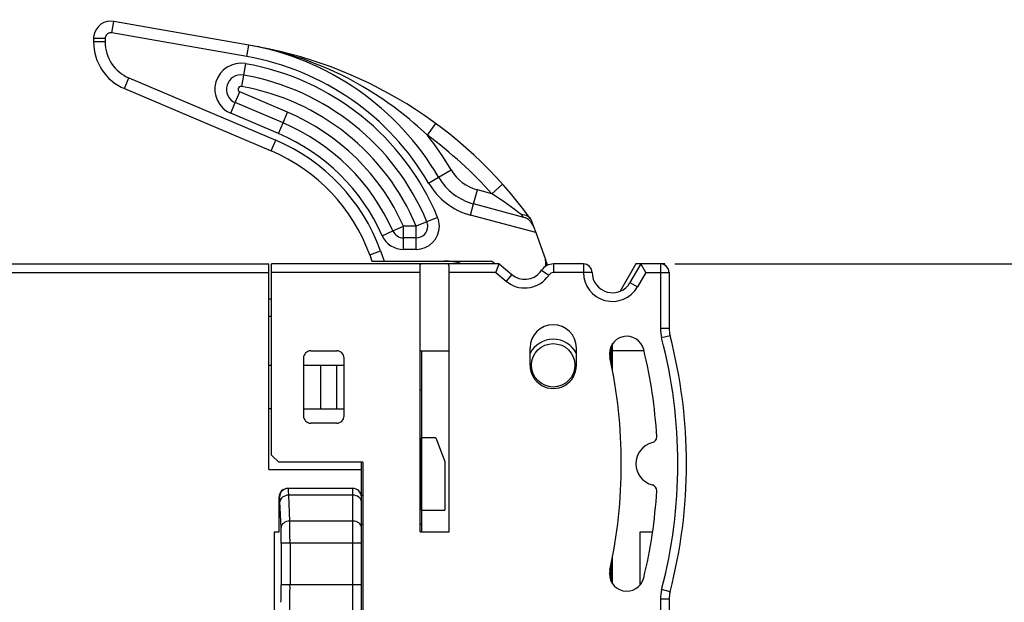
# Model space of a CAD drawing. Extents: x 0 to 183, y 0 to 176.
# Tile 31 of 32: x 115 to 149, y 128 to 148. Entities that reach past the tile are written whole.
import ezdxf

# ---------------------------------------------------------------- set-up
doc = ezdxf.new("R2010")
doc.units = 0
doc.header["$LTSCALE"] = 11.495753
doc.header["$MEASUREMENT"] = 0
doc.layers.get('0').update_dxf_attribs({"linetype": 'CONTINUOUS'})
doc.styles.add('TEXTSTYLE_2', font='txt', dxfattribs={"width": 0.7})
doc.dimstyles.new('DIMSTYLE_1', dxfattribs={"dimtxt": 3.2, "dimasz": 1.9, "dimexe": 1, "dimexo": 0.5, "dimgap": 0.8, "dimtad": 1, "dimdec": 3, "dimtxsty": 'TEXTSTYLE_2', "dimblk": 'OPEN', "dimblk1": 'OPEN', "dimblk2": 'OPEN', "dimcen": 0.09, "dimazin": 3, "dimtp": 0.001969, "dimtm": 0.001969, "dimtfac": 1, "dimtdec": 3, "dimtofl": 0, "dimtmove": 0, "dimatfit": 3, "dimtolj": 1})

# ---------------------------------------------------------------- blocks, each defined once
blk = doc.blocks.new('_OPEN')
at = {"color": 0, "linetype": 'BYBLOCK'}
for p, q in [((0, 0), (-1, 0.263)), ((-1, -0.263), (0, 0)), ((-1, 0), (0, 0))]:
    blk.add_line(p, q, dxfattribs=at)
blk = doc.blocks.new('*D3')
at = {"color": 2, "linetype": 'CONTINUOUS'}
for p, q in [((137.725, 139.851), (181.3, 139.851)), ((181.3, 139.851), (183.1, 139.851)), ((182.1, 139.851), (182.1, 80.101)), ((182.1, 20.351), (182.1, 80.101)), ((137.725, 20.351), (181.3, 20.351)), ((181.3, 20.351), (183.1, 20.351))]:
    blk.add_line(p, q, dxfattribs=at)
at = {"color": 2, "linetype": 'CONTINUOUS', "xscale": 1.9, "yscale": 1.9, "zscale": 1.9}
for p, rotation in [((182.1, 139.851), 90), ((182.1, 20.351), 270)]:
    blk.add_blockref('_OPEN', p, dxfattribs=dict(at, rotation=rotation))
at = {"color": 2, "linetype": 'CONTINUOUS', "insert": (178.1, 79.868), "char_height": 3.2, "width": 6.72, "attachment_point": 2, "rotation": 90, "style": 'TEXTSTYLE_2'}
blk.add_mtext('120', dxfattribs=at)

msp = doc.modelspace()

# ---------------------------------------------------------------- linework, layer by layer
at = {"color": 7, "linetype": 'CONTINUOUS'}
for p, q in [((118.2852, 147.8325), (118.3544, 148.2263)), ((123.0143, 147.4046), (118.3544, 148.2263)), ((117.6502, 147.6354), (117.6502, 147.5138)), ((118.0502, 147.6354), (117.6502, 147.6354)), ((118.0502, 147.6354), (118.0502, 147.5138)), ((122.9446, 147.0109), (118.2852, 147.8325)), ((118.0502, 147.5138), (117.6502, 147.5138)), ((122.9446, 147.0109), (123.0143, 147.4046)), ((123.1848, 147.374), (123.0143, 147.4046)), ((123.3546, 147.3416), (123.1848, 147.374)), ((123.5245, 147.3061), (123.3546, 147.3416)), ((123.6943, 147.2682), (123.5245, 147.3061)), ((123.9213, 147.2131), (123.6943, 147.2682)), ((124.1473, 147.1535), (123.9213, 147.2131)), ((124.3723, 147.0891), (124.1473, 147.1535)), ((124.64, 147.006), (124.3723, 147.0891)), ((124.9059, 146.9164), (124.64, 147.006)), ((125.1695, 146.8207), (124.9059, 146.9164)), ((122.8947, 146.7659), (122.8251, 146.3718)), ((122.9013, 146.7645), (122.832, 146.3708)), ((122.8947, 146.7659), (122.9013, 146.7645)), ((125.431, 146.7184), (125.1695, 146.8207)), ((125.6897, 146.6102), (125.431, 146.7184)), ((125.9457, 146.4955), (125.6897, 146.6102)), ((118.7165, 145.9029), (118.8729, 146.2709)), ((118.8729, 146.2709), (123.9413, 144.1194)), ((122.8251, 146.3718), (122.7558, 145.978)), ((122.832, 146.3708), (122.7624, 145.9766)), ((122.8251, 146.3718), (122.832, 146.3708)), ((126.1992, 146.3745), (125.9457, 146.4955)), ((126.4497, 146.2478), (126.1992, 146.3745)), ((126.697, 146.1151), (126.4497, 146.2478)), ((118.7165, 145.9029), (123.7852, 143.7515)), ((122.7558, 145.978), (122.7624, 145.9766)), ((126.9413, 145.9766), (126.697, 146.1151)), ((127.1642, 145.843), (126.9413, 145.9766)), ((122.5429, 145.4192), (122.6994, 145.7875)), ((124.3516, 145.0861), (122.6994, 145.7875)), ((127.3844, 145.7048), (127.1642, 145.843)), ((127.6014, 145.5615), (127.3844, 145.7048)), ((127.8153, 145.4137), (127.6014, 145.5615)), ((122.3869, 145.0509), (122.5429, 145.4192)), ((124.1952, 144.7178), (122.5429, 145.4192)), ((128.0258, 145.2614), (127.8153, 145.4137)), ((128.2329, 145.1047), (128.0258, 145.2614)), ((120.7849, 145.0247), (120.7653, 145.0334)), ((124.0391, 144.3495), (122.3869, 145.0509)), ((124.1952, 144.7178), (124.3516, 145.0861)), ((128.3958, 144.9759), (128.2329, 145.1047)), ((128.5567, 144.8446), (128.3958, 144.9759)), ((128.7155, 144.7102), (128.5567, 144.8446)), ((124.0391, 144.3495), (124.1952, 144.7178)), ((128.8326, 144.6083), (128.7155, 144.7102)), ((128.9484, 144.5045), (128.8326, 144.6083)), ((129.0631, 144.3988), (128.9484, 144.5045)), ((129.1765, 144.292), (129.4721, 144.6951)), ((129.1765, 144.292), (129.0631, 144.3988)), ((123.7852, 143.7515), (123.9413, 144.1194)), ((129.2206, 142.6421), (129.5658, 142.844)), ((129.5658, 142.844), (129.9974, 143.0962)), ((131.7772, 142.6035), (131.4047, 142.2704)), ((130.7747, 141.9214), (130.9042, 142.4044)), ((131.4047, 142.2704), (130.9042, 142.4044)), ((130.6713, 141.5352), (130.7747, 141.9214)), ((132.5031, 141.4584), (130.7747, 141.9214)), ((129.5313, 141.4587), (129.1624, 141.3047)), ((132.9213, 140.9323), (130.6713, 141.5352)), ((132.418, 141.5617), (132.4759, 141.5586)), ((132.418, 141.5617), (132.5027, 141.4587)), ((132.4759, 141.5586), (132.532, 141.549)), ((132.532, 141.549), (132.5802, 141.5342)), ((132.5802, 141.5342), (132.625, 141.5142)), ((132.625, 141.5142), (132.6653, 141.4887)), ((132.6653, 141.4887), (132.7008, 141.4584)), ((132.7008, 141.4584), (132.7308, 141.4236)), ((127.9862, 140.9881), (128.3521, 141.1504)), ((128.3521, 140.3504), (128.3521, 141.1504)), ((128.793, 141.1504), (128.3521, 141.1504)), ((129.1624, 141.3047), (128.793, 141.1504)), ((128.793, 140.3504), (128.793, 141.1504)), ((132.7539, 141.3916), (132.7308, 141.4236)), ((132.7542, 141.3912), (132.8431, 141.1473)), ((132.8434, 141.1466), (132.9213, 140.9323)), ((127.6207, 140.8259), (127.9862, 140.9881)), ((132.9213, 140.9323), (133.2606, 140.0004)), ((128.793, 140.7504), (128.3521, 140.7504)), ((127.1856, 140.1678), (127.5618, 140.3046)), ((127.1856, 140.1678), (127.2648, 139.9505)), ((127.5618, 140.3046), (127.6906, 139.9505)), ((128.793, 140.3504), (128.3521, 140.3504)), ((83.3006, 139.8506), (123.6998, 139.8506)), ((123.6998, 132.7506), (123.6998, 139.8506)), ((123.7997, 133.2504), (123.7997, 139.8506)), ((131.6556, 139.8506), (123.7997, 139.8506)), ((127.2651, 139.9505), (131.3889, 139.9505)), ((128.9246, 139.7741), (128.9267, 139.8082)), ((128.9246, 130.6005), (128.9246, 139.7741)), ((128.9267, 139.8082), (128.9298, 139.822)), ((128.9298, 139.822), (128.9336, 139.8313)), ((128.9336, 139.8313), (128.9384, 139.8388)), ((128.9384, 139.8388), (128.9505, 139.8478)), ((128.9505, 139.8478), (128.9663, 139.8506)), ((129.8989, 139.8478), (129.8831, 139.8506)), ((129.911, 139.8388), (129.8989, 139.8478)), ((129.9158, 139.8313), (129.911, 139.8388)), ((129.9196, 139.822), (129.9158, 139.8313)), ((129.9227, 139.8082), (129.9196, 139.822)), ((129.9247, 139.7741), (129.9227, 139.8082)), ((129.9247, 130.6005), (129.9247, 139.7741)), ((131.5081, 139.8506), (131.3889, 139.9505)), ((131.5464, 139.5505), (131.6552, 139.8502)), ((131.6556, 139.8506), (132.0914, 139.4847)), ((133.2703, 139.8871), (133.2606, 140.0004)), ((133.3309, 139.8065), (133.2606, 140.0004)), ((133.5362, 139.8506), (133.5362, 139.5505)), ((134.5663, 139.8506), (133.5362, 139.8506)), ((134.5663, 139.8506), (134.5663, 139.5505)), ((136.3747, 139.8506), (135.83, 138.9069)), ((136.5452, 139.8506), (136.1728, 139.2053)), ((137.3748, 139.8506), (136.3747, 139.8506)), ((136.7185, 139.5505), (136.5452, 139.8502)), ((137.2246, 139.8506), (137.2246, 137.624)), ((137.3748, 139.8103), (137.3748, 139.8506)), ((67.1176, 139.5505), (123.6998, 139.5505)), ((128.9246, 139.5505), (123.7997, 139.5505)), ((131.5464, 139.5505), (129.9247, 139.5505)), ((131.5464, 139.5505), (131.8985, 139.2549)), ((132.0914, 139.4847), (131.8985, 139.2549)), ((133.1218, 139.6301), (133.3705, 139.4623)), ((134.5663, 139.5505), (133.5362, 139.5505)), ((134.8664, 139.5519), (134.5663, 139.5505)), ((136.7185, 139.5505), (136.4325, 139.0554)), ((136.7185, 139.5505), (137.5246, 139.5505)), ((137.5246, 139.5505), (137.5246, 137.624)), ((136.1728, 139.2053), (136.4325, 139.0554)), ((123.6998, 138.6507), (123.7997, 138.6507)), ((123.6998, 138.0505), (123.7997, 138.0505)), ((137.5246, 137.624), (137.2246, 137.624)), ((137.557, 137.3711), (137.2669, 137.2954)), ((135.5747, 136.1474), (135.5747, 137.0979)), ((125.1499, 136.8506), (126.0497, 136.8506)), ((128.9246, 136.8506), (129.9247, 136.8506)), ((128.9746, 136.8506), (128.9746, 130.6005)), ((132.7246, 136.3507), (132.7246, 136.9505)), ((134.3248, 136.3507), (134.3248, 136.9505)), ((135.5248, 136.401), (135.5248, 137.0135)), ((136.6571, 136.8506), (135.5747, 136.8506)), ((123.6998, 136.3507), (123.7997, 136.3507)), ((124.8997, 136.6005), (124.8997, 134.6006)), ((124.8997, 136.3507), (126.2998, 136.3507)), ((125.4999, 134.8507), (125.4999, 136.3507)), ((126.0397, 136.3507), (126.0397, 134.8507)), ((126.2998, 134.6006), (126.2998, 136.6005)), ((135.5747, 136.6583), (135.5248, 136.6377)), ((128.9246, 135.5005), (128.9746, 135.5005)), ((123.7997, 134.8507), (123.6998, 134.8507)), ((124.8997, 134.8507), (126.2998, 134.8507)), ((126.0497, 134.3505), (125.1499, 134.3505)), ((128.9798, 131.3505), (128.9798, 133.8506)), ((129.4748, 133.8506), (128.9798, 133.8506)), ((129.4748, 133.8506), (129.7749, 133.0262)), ((123.7997, 133.2504), (124.0498, 133.0007)), ((126.9499, 133.0007), (124.0498, 133.0007)), ((126.8996, 123.0757), (126.8996, 133.0007)), ((126.9499, 133.0007), (126.9499, 123.0757)), ((129.7749, 133.0262), (129.7749, 131.3505)), ((123.6998, 132.7506), (126.8996, 132.7506)), ((126.5999, 132.1005), (124.3571, 132.1005)), ((126.5999, 126.7006), (126.5999, 132.1005)), ((124.0567, 130.6005), (124.0567, 131.8004)), ((124.0726, 131.8004), (124.0567, 131.8004)), ((124.1253, 130.7442), (124.0881, 131.6368)), ((124.425, 130.9739), (124.3881, 131.8666)), ((126.5999, 131.8666), (124.3881, 131.8666)), ((126.9499, 131.8507), (126.8955, 131.8507)), ((128.9746, 131.8507), (128.9246, 131.8507)), ((128.9798, 131.3505), (129.7749, 131.3505)), ((126.5999, 130.9739), (124.425, 130.9739)), ((123.8996, 127.0007), (123.8996, 130.6005)), ((123.8996, 130.6005), (124.0567, 130.6005)), ((126.9499, 130.8506), (126.8996, 130.8506)), ((128.9746, 130.8506), (128.9246, 130.8506)), ((128.9246, 130.6005), (129.9247, 130.6005)), ((136.5249, 130.6005), (136.9566, 130.6005)), ((136.5249, 128.7663), (136.5249, 130.6005)), ((124.1339, 130.2077), (124.1339, 128.7667)), ((126.8996, 130.2077), (124.1339, 130.2077)), ((124.434, 130.2077), (124.434, 128.7667)), ((135.5747, 128.8032), (135.5747, 129.7537)), ((135.4748, 129.2638), (135.4748, 129.0375)), ((135.5248, 128.8876), (135.5248, 129.5001)), ((135.5747, 129.2507), (135.5248, 129.2507)), ((126.8996, 128.7667), (124.1339, 128.7667)), ((137.557, 128.53), (137.2669, 128.6058)), ((137.5246, 128.2771), (137.2246, 128.2771)), ((137.2246, 128.2771), (137.2246, 99.3674)), ((137.5246, 128.2771), (137.5246, 99.3674))]:
    msp.add_line(p, q, dxfattribs=at)
for centre, radius, start, end in [((119.4001, 147.5137), 1.7499, 179.99666, 247.00449), ((119.4005, 147.5138), 1.3503, 179.99795, 247.00007), ((120.6003, 132.5999), 15.0002, 36.03189, 80.7391), ((121.3653, 138.0498), 9.4991, 30.31193, 80.00352), ((121.3646, 138.0488), 9.1003, 30.31459, 80.00112), ((122.7386, 145.8795), 0.9001, 80.01401, 246.99709), ((121.3646, 138.049), 8.85, 22.66123, 80.00064), ((122.7383, 145.8794), 0.5, 80.00529, 246.99669), ((121.3647, 138.0491), 8.45, 22.66111, 80), ((121.3651, 138.0498), 8.0491, 22.65703, 80.00316), ((121.365, 138.0494), 7.6442, 23.93258, 67.00205), ((121.3648, 138.0493), 7.2443, 23.93312, 67.00108), ((121.3649, 138.0493), 6.8443, 23.93357, 67.00006), ((120.6175, 132.6191), 14.4745, 41.81886, 53.74991), ((121.3556, 138.0429), 10.0109, 30.31703, 38.6261), ((121.3654, 138.0493), 6.5941, 20.00051, 67.00552), ((121.3643, 138.0494), 6.1948, 19.99764, 66.99543), ((131.2932, 143.8542), 2.0011, 210.31854, 254.98118), ((131.2922, 143.8532), 1.4998, 210.31283, 255.00664), ((131.2916, 143.8523), 2.3987, 210.29956, 255.01293), ((121.3864, 126.8603), 18.3801, 53.11652, 56.97097), ((132.3733, 140.9751), 0.5004, 20.04589, 74.97787), ((128.352, 141.1506), 0.8001, 203.94199, 270.00562), ((128.3522, 141.1511), 0.4007, 203.9986, 269.97814), ((129.7496, 137.9473), 2.0032, 71.82825, 89.99726), ((133.5365, 139.3504), 0.5002, 90.02756, 145.99888), ((134.5666, 139.5508), 0.2998, 0.2083, 90.05504), ((137.2245, 139.5505), 0.3001, 0.00202, 89.99798), ((133.5363, 139.3506), 0.1999, 90.0186, 146.03009), ((135.5665, 139.5557), 1.0002, 180.29826, 329.98815), ((135.5666, 139.5559), 0.7002, 180.3239, 329.95834), ((133.5247, 136.9503), 0.8001, 0.01137, 179.98863), ((138.5318, 137.6255), 1.3072, 180.06442, 194.62746), ((138.5354, 137.6249), 1.0108, 180.05325, 194.54295), ((120.6287, 132.9506), 17.496, 345.36492, 14.63508), ((133.5247, 136.3505), 0.9001, 27.25731, 152.74269), ((136.0639, 136.7507), 0.5999, 13.81788, 192.34145), ((120.6261, 132.9506), 17.1986, 345.36713, 14.63287), ((125.1498, 136.6005), 0.2501, 89.99743, 180.00257), ((126.0497, 136.6005), 0.2501, 359.99053, 90.00139), ((120.6528, 132.955), 16.4716, 3.23568, 13.83577), ((133.5247, 136.3505), 0.8001, 179.98837, 0.01163), ((118.6912, 132.9507), 17.1836, 347.66194, 12.33806), ((125.1498, 134.6006), 0.2501, 179.99688, 270.00312), ((126.0497, 134.6005), 0.2501, 269.99807, 0.01001), ((137.1248, 132.9506), 0.75, 103.77775, 256.22225), ((136.8987, 133.873), 0.1997, 283.75637, 3.34496), ((124.3571, 131.8001), 0.3004, 89.99657, 179.93713), ((124.3724, 131.8007), 0.2998, 90.01637, 180.05206), ((126.5996, 131.8005), 0.3, 359.98744, 89.94412), ((120.6528, 132.9461), 16.4716, 346.16423, 356.76432), ((136.8987, 132.0281), 0.1997, 356.65504, 76.24363), ((95.9606, 130.2843), 28.4732, 359.84591, 1.38785), ((110.1841, 130.2613), 13.9499, 359.7798, 1.98347), ((136.0639, 129.1505), 0.5999, 167.63857, 346.17256), ((111.675, 128.7023), 12.459, 357.53531, 0.296), ((98.0082, 128.677), 26.4256, 358.33487, 0.19434), ((138.5318, 128.2757), 1.3072, 165.37242, 179.9357), ((138.5354, 128.2762), 1.0107, 165.45689, 179.94691)]:
    msp.add_arc(centre, radius, start, end, dxfattribs=at)
for points, knots in [([(118.3544, 148.2263), (118.0282, 148.2838), (117.717, 148.0661), (117.6595, 147.7398), (117.6533, 147.7054), (117.6502, 147.6706), (117.6502, 147.6354)], [0, 0, 0, 0, 1, 1, 1, 2, 2, 2, 2]), ([(118.2852, 147.8325), (118.1763, 147.8518), (118.0726, 147.7791), (118.0533, 147.6702), (118.0512, 147.6589), (118.0502, 147.6472), (118.0502, 147.6354)], [0, 0, 0, 0, 1, 1, 1, 2, 2, 2, 2]), ([(122.7558, 145.978), (122.7014, 145.9877), (122.6494, 145.9511), (122.6397, 145.8967), (122.6318, 145.8509), (122.6566, 145.8058), (122.6994, 145.7875)], [0, 0, 0, 0, 1, 1, 1, 2, 2, 2, 2]), ([(128.793, 140.3504), (129.2351, 140.3504), (129.593, 140.7088), (129.593, 141.1504), (129.593, 141.2565), (129.5723, 141.3613), (129.5313, 141.4587)], [0, 0, 0, 0, 1, 1, 1, 2, 2, 2, 2]), ([(128.793, 140.7504), (129.0142, 140.7504), (129.193, 140.9296), (129.193, 141.1504), (129.193, 141.2035), (129.1827, 141.2558), (129.1624, 141.3047)], [0, 0, 0, 0, 1, 1, 1, 2, 2, 2, 2]), ([(131.8985, 139.2549), (132.3215, 138.9001), (132.9523, 138.9552), (133.3071, 139.3783), (133.3299, 139.4051), (133.3509, 139.4334), (133.3705, 139.4623)], [0, 0, 0, 0, 1, 1, 1, 2, 2, 2, 2]), ([(132.0914, 139.4847), (132.3873, 139.2363), (132.829, 139.2749), (133.0774, 139.5712), (133.0932, 139.5901), (133.108, 139.6094), (133.1218, 139.6301)], [0, 0, 0, 0, 1, 1, 1, 2, 2, 2, 2]), ([(134.2749, 136.3507), (134.2749, 136.7648), (133.939, 137.1007), (133.5249, 137.1007), (133.1104, 137.1007), (132.7749, 136.7648), (132.7749, 136.3507), (132.7749, 135.9362), (133.1104, 135.6007), (133.5249, 135.6007), (133.939, 135.6007), (134.2749, 135.9362), (134.2749, 136.3507), (134.2749, 136.3507), (134.2749, 136.3507), (134.2749, 136.3507)], [0, 0, 0, 0, 1, 1, 1, 2, 2, 2, 3, 3, 3, 4, 4, 4, 5, 5, 5, 5]), ([(124.3881, 131.8666), (124.3881, 131.8666), (124.3813, 132.0309), (124.3813, 132.0309), (124.3813, 132.0309), (124.3771, 132.0795), (124.3771, 132.0795), (124.3771, 132.0795), (124.374, 132.0981), (124.374, 132.0981), (124.3733, 132.0998), (124.373, 132.1001), (124.373, 132.1001)], [0, 0, 0, 0, 1, 1, 1, 2, 2, 2, 3, 3, 3, 4, 4, 4, 4])]:
    msp.add_open_spline(points, degree=3, knots=knots, dxfattribs=at)
for points in [[(133.271, 139.7741), (133.2737, 139.812), (133.2737, 139.8495), (133.2703, 139.8871)], [(124.0881, 131.6368), (124.0839, 131.7425), (124.0781, 131.8004), (124.0726, 131.8004)], [(124.3881, 131.8666), (124.2248, 131.8638), (124.0919, 131.7618), (124.0881, 131.6368)], [(126.8996, 131.6368), (126.8996, 131.7635), (126.7653, 131.8666), (126.5999, 131.8666)], [(124.425, 130.9739), (124.2621, 130.9712), (124.1291, 130.8689), (124.1253, 130.7442)], [(126.8996, 130.7442), (126.8996, 130.8709), (126.7653, 130.9739), (126.5999, 130.9739)]]:
    msp.add_open_spline(points, degree=3, dxfattribs=at)

# ---------------------------------------------------------------- dimensions: what is measured, and where the dimension line sits
at = {"color": 2, "linetype": 'CONTINUOUS'}
dim = msp.add_linear_dim(base=(182.0998, 139.8506), p1=(137.2246, 20.3507), p2=(137.2246, 139.8506), angle=90, text='120', dimstyle='DIMSTYLE_1', dxfattribs=at)
dim.commit()
dim.dimension.update_dxf_attribs({"geometry": '*D3', "text_midpoint": (182.0998, 80.0076), "dimtype": 160})

doc.saveas('drawing.dxf')
